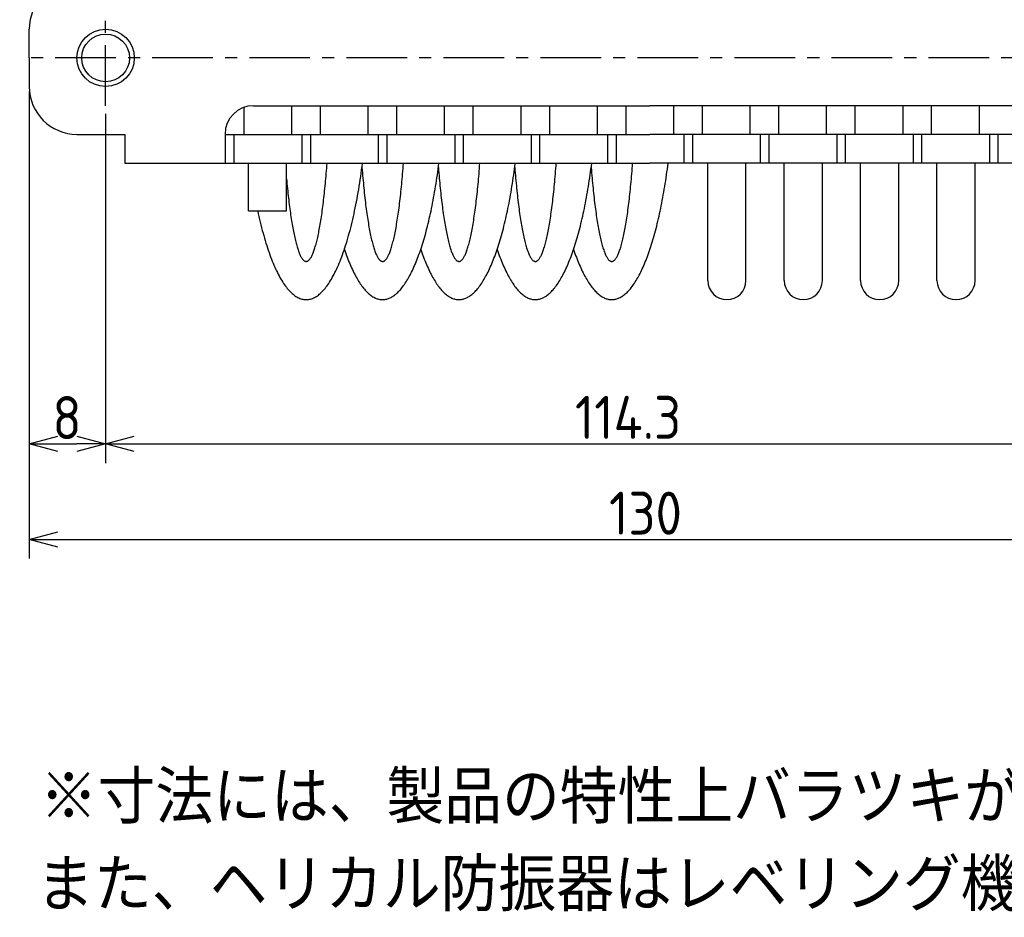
# Model space of a CAD drawing. Extents: x -88 to 325, y 165 to 311.
# Tile 1 of 9: x -88 to 15, y 165 to 259. Entities that reach past the tile are written whole.
import ezdxf

# ---------------------------------------------------------------- set-up
doc = ezdxf.new("R2010")
doc.units = 0
doc.header["$LTSCALE"] = 0.2
doc.linetypes.add('CENTER', pattern=[50.8, 31.75, -6.35, 6.35, -6.35])
doc.layers.get('0').update_dxf_attribs({"linetype": 'CONTINUOUS'})
doc.layers.get('DEFPOINTS').update_dxf_attribs({"linetype": 'CONTINUOUS'})
doc.layers.add('18-0-CON', color=3, linetype='CONTINUOUS')
doc.styles.add('DIMENSION', font='isocp.shx', dxfattribs={"bigfont": 'bigfont.shx'})
doc.styles.get("Standard").update_dxf_attribs({"font": 'isocp.shx', "bigfont": 'bigfont.shx'})
doc.dimstyles.get("Standard").update_dxf_attribs({"dimtxt": 0.18, "dimasz": 0.18, "dimexe": 0.18, "dimexo": 0.0625, "dimgap": 0.09, "dimtad": 0, "dimtih": 1, "dimtoh": 1, "dimzin": 0, "dimcen": 0.09, "dimazin": 3, "dimtfac": 1, "dimtofl": 0, "dimtmove": 0, "dimatfit": 3})

# ---------------------------------------------------------------- blocks, each defined once
blk = doc.blocks.new('_OPEN30')
at = {"color": 0, "linetype": 'BYBLOCK'}
for p, q in [((-1, 0.268), (0, 0)), ((0, 0), (-1, -0.268)), ((0, 0), (-1, 0))]:
    blk.add_line(p, q, dxfattribs=at)
blk = doc.blocks.new('*U48')
at = {"color": 0, "style": 'DIMENSION'}
blk.add_text('130', height=4.5, dxfattribs=at).set_placement((-26.03, 205.5))
blk = doc.blocks.new('*D47')
at = {"color": 0}
for p, q in [((-86.75, 251.9), (-86.75, 203)), ((43.25, 251.9), (43.25, 203)), ((-83.75, 205), (40.25, 205))]:
    blk.add_line(p, q, dxfattribs=at)
at = {"layer": 'DEFPOINTS', "color": 0}
for p in [(-86.75, 252.4), (43.25, 252.4), (43.25, 205)]:
    blk.add_point(p, dxfattribs=at)
at = {"color": 0, "xscale": 3, "yscale": 3, "zscale": 3, "rotation": 180}
blk.add_blockref('_OPEN30', (-86.75, 205), dxfattribs=at)
at = {"color": 0, "xscale": 3, "yscale": 3, "zscale": 3}
blk.add_blockref('_OPEN30', (43.25, 205), dxfattribs=at)
at = {"layer": '18-0-CON'}
blk.add_blockref('*U48', (0, 0), dxfattribs=at)
blk = doc.blocks.new('*U52')
at = {"color": 0, "style": 'DIMENSION'}
blk.add_text('8', height=4.5, dxfattribs=at).set_placement((-84.32, 215.5))
blk = doc.blocks.new('*D51')
at = {"color": 0}
for p, q in [((-86.75, 251.9), (-86.75, 213)), ((-78.75, 246.9), (-78.75, 213)), ((-83.75, 215), (-81.75, 215))]:
    blk.add_line(p, q, dxfattribs=at)
at = {"layer": 'DEFPOINTS', "color": 0}
for p in [(-86.75, 252.4), (-78.75, 247.4), (-78.75, 215)]:
    blk.add_point(p, dxfattribs=at)
at = {"color": 0, "xscale": 3, "yscale": 3, "zscale": 3, "rotation": 180}
blk.add_blockref('_OPEN30', (-86.75, 215), dxfattribs=at)
at = {"color": 0, "xscale": 3, "yscale": 3, "zscale": 3}
blk.add_blockref('_OPEN30', (-78.75, 215), dxfattribs=at)
at = {"layer": '18-0-CON'}
blk.add_blockref('*U52', (0, 0), dxfattribs=at)
blk = doc.blocks.new('*U99')
at = {"color": 0}
for s, p in [('※寸法には、製品の特性上バラツキが生じます。', (-85.64, 175.26)), ('また、ヘリカル防振器はレベリング機能が御座いませんので、お客様にてシム等を用いてレベリングをお願い致します。', (-86.01, 166.09))]:
    blk.add_text(s, height=5.5, dxfattribs=at).set_placement(p)
blk = doc.blocks.new('*U105')
at = {"color": 0}
blk.add_text('114.3', height=4.5, dxfattribs=at).set_placement((-29.6, 215.53))

msp = doc.modelspace()

# ---------------------------------------------------------------- linework, layer by layer
at = {"color": 0, "linetype": 'CENTER'}
for p, q in [((-78.749, 250.403), (-78.749, 260.403)), ((44.251, 255.403), (-87.749, 255.403))]:
    msp.add_line(p, q, dxfattribs=at)
for p, q in [((-86.749, 255.403), (-86.749, 258.403)), ((-86.749, 255.403), (-86.749, 252.403)), ((-64.249, 247.403), (-64.249, 250.231)), ((-63.249, 250.403), (-21.749, 250.403)), ((-59.249, 247.403), (-59.249, 250.403)), ((-56.249, 247.403), (-56.249, 250.403)), ((-51.249, 247.403), (-51.249, 250.403)), ((-48.249, 247.403), (-48.249, 250.403)), ((-43.249, 247.403), (-43.249, 250.403)), ((-40.249, 247.403), (-40.249, 250.403)), ((-35.249, 247.403), (-35.249, 250.403)), ((-32.249, 247.403), (-32.249, 250.403)), ((-27.249, 247.403), (-27.249, 250.403)), ((-24.249, 247.403), (-24.249, 250.403)), ((19.751, 250.403), (-21.749, 250.403)), ((-19.249, 247.403), (-19.249, 250.403)), ((-16.249, 247.403), (-16.249, 250.403)), ((-11.249, 247.403), (-11.249, 250.403)), ((-8.249, 247.403), (-8.249, 250.403)), ((-3.249, 247.403), (-3.249, 250.403)), ((-0.249, 247.403), (-0.249, 250.403)), ((4.751, 247.403), (4.751, 250.403)), ((7.751, 247.403), (7.751, 250.403)), ((12.751, 247.403), (12.751, 250.403)), ((-81.749, 247.403), (-76.749, 247.403)), ((-76.749, 247.403), (-76.749, 244.403)), ((-66.249, 247.403), (-21.749, 247.403)), ((-66.249, 247.403), (-66.249, 244.403)), ((-65.304, 244.403), (-65.304, 247.403)), ((-58.193, 247.403), (-58.193, 244.403)), ((-57.304, 247.403), (-57.304, 244.403)), ((-50.193, 247.403), (-50.193, 244.403)), ((-49.304, 247.403), (-49.304, 244.403)), ((-42.193, 247.403), (-42.193, 244.403)), ((-41.304, 247.403), (-41.304, 244.403)), ((-34.193, 247.403), (-34.193, 244.403)), ((-33.304, 247.403), (-33.304, 244.403)), ((-26.193, 247.403), (-26.193, 244.403)), ((-25.304, 247.403), (-25.304, 244.403)), ((22.751, 247.403), (-21.749, 247.403)), ((-18.193, 247.403), (-18.193, 244.403)), ((-17.304, 247.403), (-17.304, 244.403)), ((-10.193, 247.403), (-10.193, 244.403)), ((-9.304, 247.403), (-9.304, 244.403)), ((-2.193, 247.403), (-2.193, 244.403)), ((-1.304, 247.403), (-1.304, 244.403)), ((5.807, 247.403), (5.807, 244.403)), ((6.696, 247.403), (6.696, 244.403)), ((13.807, 247.403), (13.807, 244.403)), ((14.696, 247.403), (14.696, 244.403)), ((-76.749, 244.403), (-21.749, 244.403)), ((-63.804, 239.403), (-63.804, 244.403)), ((-59.804, 239.403), (-59.804, 244.403)), ((33.251, 244.403), (-21.749, 244.403)), ((-15.693, 232.103), (-15.693, 244.403)), ((-11.693, 232.103), (-11.693, 244.403)), ((-7.693, 232.103), (-7.693, 244.403)), ((-3.693, 232.103), (-3.693, 244.403)), ((0.307, 232.103), (0.307, 244.403)), ((4.307, 232.103), (4.307, 244.403)), ((8.307, 232.103), (8.307, 244.403)), ((12.307, 232.103), (12.307, 244.403)), ((-63.804, 239.403), (-59.804, 239.403))]:
    msp.add_line(p, q)
at = {"color": 0}
for p, q in [((-78.749, 249.54), (-78.749, 213)), ((-75.749, 215), (32.551, 215))]:
    msp.add_line(p, q, dxfattribs=at)
for points in [[(-62.827, 239.403, 0), (-62.761, 239.097, 0), (-62.694, 238.796, 0), (-62.626, 238.499, 0), (-62.557, 238.206, 0), (-62.487, 237.917, 0), (-62.415, 237.632, 0), (-62.342, 237.352, 0), (-62.268, 237.076, 0), (-62.193, 236.805, 0), (-62.117, 236.538, 0), (-62.04, 236.276, 0), (-61.962, 236.019, 0), (-61.883, 235.766, 0), (-61.802, 235.519, 0), (-61.721, 235.276, 0), (-61.639, 235.038, 0), (-61.555, 234.805, 0), (-61.471, 234.577, 0), (-61.386, 234.354, 0), (-61.3, 234.137, 0), (-61.213, 233.925, 0), (-61.126, 233.718, 0), (-61.037, 233.516, 0), (-60.948, 233.32, 0), (-60.858, 233.129, 0), (-60.767, 232.943, 0), (-60.675, 232.763, 0), (-60.583, 232.589, 0), (-60.49, 232.42, 0), (-60.396, 232.257, 0), (-60.302, 232.1, 0), (-60.207, 231.948, 0), (-60.111, 231.802, 0), (-60.015, 231.662, 0), (-59.918, 231.528, 0), (-59.821, 231.4, 0), (-59.723, 231.277, 0), (-59.625, 231.161, 0), (-59.526, 231.05, 0), (-59.427, 230.946, 0), (-59.328, 230.847, 0), (-59.228, 230.755, 0), (-59.127, 230.668, 0), (-59.027, 230.588, 0), (-58.926, 230.514, 0), (-58.824, 230.445, 0), (-58.723, 230.383, 0), (-58.621, 230.328, 0), (-58.519, 230.278, 0), (-58.417, 230.234, 0), (-58.315, 230.197, 0), (-58.212, 230.166, 0), (-58.109, 230.141, 0), (-58.007, 230.122, 0), (-57.904, 230.11, 0), (-57.801, 230.103, 0), (-57.699, 230.103, 0), (-57.596, 230.109, 0), (-57.493, 230.122, 0), (-57.39, 230.14, 0), (-57.288, 230.165, 0), (-57.185, 230.196, 0), (-57.083, 230.233, 0), (-56.981, 230.277, 0), (-56.879, 230.326, 0), (-56.777, 230.382, 0), (-56.675, 230.444, 0), (-56.574, 230.512, 0), (-56.473, 230.586, 0), (-56.373, 230.666, 0), (-56.272, 230.753, 0), (-56.172, 230.845, 0), (-56.073, 230.944, 0), (-55.973, 231.048, 0), (-55.875, 231.158, 0), (-55.776, 231.275, 0), (-55.679, 231.397, 0), (-55.581, 231.525, 0), (-55.485, 231.659, 0), (-55.388, 231.799, 0), (-55.293, 231.945, 0), (-55.198, 232.097, 0), (-55.103, 232.254, 0), (-55.01, 232.417, 0), (-54.917, 232.585, 0), (-54.824, 232.76, 0), (-54.733, 232.939, 0), (-54.642, 233.125, 0), (-54.552, 233.315, 0), (-54.462, 233.511, 0), (-54.374, 233.713, 0), (-54.286, 233.92, 0), (-54.199, 234.132, 0), (-54.113, 234.35, 0), (-54.028, 234.572, 0), (-53.944, 234.8, 0), (-53.861, 235.033, 0), (-53.778, 235.27, 0), (-53.697, 235.513, 0), (-53.617, 235.761, 0), (-53.538, 236.013, 0), (-53.459, 236.271, 0), (-53.382, 236.532, 0), (-53.306, 236.799, 0), (-53.231, 237.07, 0), (-53.157, 237.346, 0), (-53.084, 237.626, 0), (-53.013, 237.91, 0), (-52.942, 238.199, 0), (-52.873, 238.492, 0), (-52.805, 238.789, 0), (-52.738, 239.09, 0), (-52.672, 239.396, 0), (-52.608, 239.705, 0), (-52.544, 240.018, 0), (-52.483, 240.335, 0), (-52.422, 240.655, 0), (-52.363, 240.979, 0), (-52.305, 241.307, 0), (-52.248, 241.638, 0), (-52.193, 241.973, 0), (-52.139, 242.311, 0), (-52.087, 242.652, 0), (-52.035, 242.996, 0), (-51.986, 243.343, 0), (-51.938, 243.694, 0), (-51.891, 244.047, 0), (-51.845, 244.403, 0)], [(-59.804, 242.747, 0), (-59.781, 242.486, 0), (-59.757, 242.228, 0), (-59.732, 241.973, 0), (-59.707, 241.721, 0), (-59.682, 241.472, 0), (-59.656, 241.226, 0), (-59.63, 240.984, 0), (-59.603, 240.746, 0), (-59.576, 240.51, 0), (-59.548, 240.279, 0), (-59.52, 240.05, 0), (-59.492, 239.826, 0), (-59.463, 239.605, 0), (-59.434, 239.388, 0), (-59.404, 239.174, 0), (-59.374, 238.965, 0), (-59.343, 238.759, 0), (-59.313, 238.557, 0), (-59.282, 238.359, 0), (-59.25, 238.165, 0), (-59.218, 237.975, 0), (-59.186, 237.79, 0), (-59.153, 237.608, 0), (-59.12, 237.431, 0), (-59.087, 237.258, 0), (-59.054, 237.089, 0), (-59.02, 236.924, 0), (-58.986, 236.764, 0), (-58.951, 236.608, 0), (-58.916, 236.456, 0), (-58.882, 236.309, 0), (-58.846, 236.167, 0), (-58.811, 236.029, 0), (-58.775, 235.895, 0), (-58.739, 235.767, 0), (-58.703, 235.642, 0), (-58.666, 235.523, 0), (-58.63, 235.408, 0), (-58.593, 235.298, 0), (-58.556, 235.192, 0), (-58.518, 235.091, 0), (-58.481, 234.995, 0), (-58.443, 234.904, 0), (-58.406, 234.818, 0), (-58.367, 234.736, 0), (-58.329, 234.66, 0), (-58.291, 234.588, 0), (-58.253, 234.521, 0), (-58.214, 234.459, 0), (-58.176, 234.402, 0), (-58.137, 234.35, 0), (-58.098, 234.303, 0), (-58.059, 234.261, 0), (-58.021, 234.223, 0), (-57.982, 234.191, 0), (-57.943, 234.164, 0), (-57.903, 234.142, 0), (-57.864, 234.124, 0), (-57.825, 234.112, 0), (-57.786, 234.105, 0), (-57.747, 234.103, 0), (-57.708, 234.105, 0), (-57.668, 234.113, 0), (-57.629, 234.126, 0), (-57.59, 234.144, 0), (-57.551, 234.166, 0), (-57.512, 234.194, 0), (-57.473, 234.227, 0), (-57.434, 234.265, 0), (-57.395, 234.307, 0), (-57.356, 234.355, 0), (-57.318, 234.408, 0), (-57.279, 234.465, 0), (-57.241, 234.528, 0), (-57.202, 234.595, 0), (-57.164, 234.667, 0), (-57.126, 234.744, 0), (-57.088, 234.826, 0), (-57.05, 234.913, 0), (-57.013, 235.005, 0), (-56.975, 235.101, 0), (-56.938, 235.202, 0), (-56.901, 235.308, 0), (-56.864, 235.419, 0), (-56.828, 235.535, 0), (-56.791, 235.655, 0), (-56.755, 235.779, 0), (-56.719, 235.909, 0), (-56.683, 236.043, 0), (-56.648, 236.181, 0), (-56.612, 236.324, 0), (-56.578, 236.471, 0), (-56.543, 236.623, 0), (-56.508, 236.78, 0), (-56.474, 236.94, 0), (-56.44, 237.105, 0), (-56.407, 237.275, 0), (-56.374, 237.448, 0), (-56.341, 237.626, 0), (-56.308, 237.808, 0), (-56.276, 237.994, 0), (-56.244, 238.185, 0), (-56.213, 238.379, 0), (-56.182, 238.577, 0), (-56.151, 238.779, 0), (-56.12, 238.986, 0), (-56.09, 239.196, 0), (-56.061, 239.409, 0), (-56.032, 239.627, 0), (-56.003, 239.848, 0), (-55.974, 240.073, 0), (-55.946, 240.302, 0), (-55.919, 240.534, 0), (-55.892, 240.769, 0), (-55.865, 241.009, 0), (-55.839, 241.251, 0), (-55.813, 241.497, 0), (-55.788, 241.746, 0), (-55.763, 241.998, 0), (-55.738, 242.253, 0), (-55.714, 242.512, 0), (-55.691, 242.773, 0), (-55.668, 243.038, 0), (-55.645, 243.305, 0), (-55.623, 243.575, 0), (-55.602, 243.848, 0), (-55.581, 244.124, 0), (-55.56, 244.403, 0)], [(-53.749, 235.358, 0), (-53.676, 235.146, 0), (-53.603, 234.937, 0), (-53.529, 234.733, 0), (-53.454, 234.532, 0), (-53.379, 234.335, 0), (-53.303, 234.143, 0), (-53.226, 233.955, 0), (-53.148, 233.77, 0), (-53.07, 233.59, 0), (-52.991, 233.414, 0), (-52.912, 233.243, 0), (-52.832, 233.075, 0), (-52.751, 232.912, 0), (-52.67, 232.754, 0), (-52.588, 232.599, 0), (-52.506, 232.449, 0), (-52.423, 232.304, 0), (-52.34, 232.163, 0), (-52.256, 232.026, 0), (-52.172, 231.894, 0), (-52.087, 231.766, 0), (-52.002, 231.643, 0), (-51.916, 231.525, 0), (-51.83, 231.411, 0), (-51.743, 231.302, 0), (-51.656, 231.197, 0), (-51.569, 231.098, 0), (-51.481, 231.002, 0), (-51.394, 230.912, 0), (-51.305, 230.826, 0), (-51.217, 230.745, 0), (-51.128, 230.669, 0), (-51.039, 230.597, 0), (-50.949, 230.53, 0), (-50.86, 230.469, 0), (-50.77, 230.411, 0), (-50.68, 230.359, 0), (-50.59, 230.312, 0), (-50.499, 230.269, 0), (-50.409, 230.231, 0), (-50.318, 230.198, 0), (-50.228, 230.17, 0), (-50.137, 230.147, 0), (-50.046, 230.129, 0), (-49.955, 230.115, 0), (-49.864, 230.106, 0), (-49.773, 230.103, 0), (-49.682, 230.104, 0), (-49.591, 230.11, 0), (-49.5, 230.121, 0), (-49.409, 230.137, 0), (-49.318, 230.157, 0), (-49.227, 230.183, 0), (-49.137, 230.213, 0), (-49.046, 230.248, 0), (-48.956, 230.288, 0), (-48.865, 230.333, 0), (-48.775, 230.383, 0), (-48.685, 230.438, 0), (-48.596, 230.497, 0), (-48.506, 230.561, 0), (-48.417, 230.63, 0), (-48.328, 230.704, 0), (-48.239, 230.782, 0), (-48.151, 230.866, 0), (-48.063, 230.954, 0), (-47.975, 231.046, 0), (-47.887, 231.144, 0), (-47.8, 231.246, 0), (-47.714, 231.353, 0), (-47.627, 231.464, 0), (-47.541, 231.58, 0), (-47.456, 231.701, 0), (-47.371, 231.826, 0), (-47.286, 231.955, 0), (-47.202, 232.09, 0), (-47.118, 232.228, 0), (-47.035, 232.372, 0), (-46.953, 232.519, 0), (-46.871, 232.671, 0), (-46.789, 232.828, 0), (-46.708, 232.988, 0), (-46.628, 233.153, 0), (-46.548, 233.323, 0), (-46.469, 233.496, 0), (-46.391, 233.674, 0), (-46.313, 233.856, 0), (-46.236, 234.043, 0), (-46.159, 234.233, 0), (-46.083, 234.427, 0), (-46.008, 234.626, 0), (-45.934, 234.828, 0), (-45.86, 235.035, 0), (-45.787, 235.245, 0), (-45.715, 235.459, 0), (-45.644, 235.677, 0), (-45.573, 235.899, 0), (-45.503, 236.125, 0), (-45.434, 236.354, 0), (-45.366, 236.587, 0), (-45.299, 236.824, 0), (-45.232, 237.064, 0), (-45.167, 237.308, 0), (-45.102, 237.555, 0), (-45.039, 237.806, 0), (-44.976, 238.06, 0), (-44.914, 238.317, 0), (-44.853, 238.578, 0), (-44.793, 238.842, 0), (-44.734, 239.109, 0), (-44.675, 239.379, 0), (-44.618, 239.653, 0), (-44.562, 239.929, 0), (-44.507, 240.209, 0), (-44.453, 240.491, 0), (-44.4, 240.776, 0), (-44.348, 241.064, 0), (-44.297, 241.355, 0), (-44.246, 241.649, 0), (-44.198, 241.945, 0), (-44.15, 242.243, 0), (-44.103, 242.545, 0), (-44.057, 242.849, 0), (-44.013, 243.155, 0), (-43.969, 243.463, 0), (-43.927, 243.774, 0), (-43.885, 244.087, 0), (-43.845, 244.403, 0)], [(-51.903, 243.949, 0), (-51.881, 243.666, 0), (-51.859, 243.385, 0), (-51.836, 243.108, 0), (-51.812, 242.833, 0), (-51.788, 242.562, 0), (-51.763, 242.294, 0), (-51.738, 242.029, 0), (-51.712, 241.768, 0), (-51.686, 241.51, 0), (-51.659, 241.255, 0), (-51.632, 241.004, 0), (-51.604, 240.757, 0), (-51.576, 240.514, 0), (-51.548, 240.274, 0), (-51.519, 240.038, 0), (-51.489, 239.806, 0), (-51.459, 239.577, 0), (-51.429, 239.353, 0), (-51.398, 239.133, 0), (-51.367, 238.917, 0), (-51.335, 238.705, 0), (-51.303, 238.497, 0), (-51.271, 238.294, 0), (-51.238, 238.094, 0), (-51.205, 237.9, 0), (-51.172, 237.709, 0), (-51.138, 237.523, 0), (-51.103, 237.342, 0), (-51.069, 237.165, 0), (-51.034, 236.993, 0), (-50.999, 236.825, 0), (-50.963, 236.662, 0), (-50.928, 236.504, 0), (-50.891, 236.35, 0), (-50.855, 236.201, 0), (-50.818, 236.058, 0), (-50.781, 235.919, 0), (-50.744, 235.784, 0), (-50.707, 235.655, 0), (-50.669, 235.531, 0), (-50.631, 235.412, 0), (-50.593, 235.298, 0), (-50.554, 235.189, 0), (-50.516, 235.085, 0), (-50.477, 234.986, 0), (-50.438, 234.892, 0), (-50.399, 234.803, 0), (-50.36, 234.72, 0), (-50.32, 234.642, 0), (-50.281, 234.569, 0), (-50.241, 234.501, 0), (-50.201, 234.439, 0), (-50.161, 234.382, 0), (-50.121, 234.33, 0), (-50.081, 234.283, 0), (-50.041, 234.242, 0), (-50, 234.206, 0), (-49.96, 234.175, 0), (-49.919, 234.15, 0), (-49.879, 234.13, 0), (-49.838, 234.116, 0), (-49.798, 234.106, 0), (-49.757, 234.103, 0), (-49.717, 234.104, 0), (-49.676, 234.111, 0), (-49.636, 234.123, 0), (-49.595, 234.141, 0), (-49.555, 234.164, 0), (-49.514, 234.192, 0), (-49.474, 234.226, 0), (-49.434, 234.265, 0), (-49.394, 234.309, 0), (-49.353, 234.359, 0), (-49.313, 234.414, 0), (-49.273, 234.474, 0), (-49.234, 234.54, 0), (-49.194, 234.61, 0), (-49.154, 234.686, 0), (-49.115, 234.768, 0), (-49.076, 234.854, 0), (-49.037, 234.946, 0), (-48.998, 235.042, 0), (-48.959, 235.144, 0), (-48.921, 235.251, 0), (-48.883, 235.363, 0), (-48.845, 235.48, 0), (-48.807, 235.602, 0), (-48.769, 235.729, 0), (-48.732, 235.861, 0), (-48.695, 235.998, 0), (-48.658, 236.14, 0), (-48.621, 236.287, 0), (-48.585, 236.438, 0), (-48.549, 236.595, 0), (-48.514, 236.756, 0), (-48.478, 236.921, 0), (-48.443, 237.092, 0), (-48.408, 237.267, 0), (-48.374, 237.446, 0), (-48.34, 237.63, 0), (-48.306, 237.819, 0), (-48.273, 238.012, 0), (-48.24, 238.209, 0), (-48.208, 238.411, 0), (-48.176, 238.617, 0), (-48.144, 238.827, 0), (-48.112, 239.041, 0), (-48.081, 239.26, 0), (-48.051, 239.482, 0), (-48.021, 239.709, 0), (-47.991, 239.939, 0), (-47.962, 240.174, 0), (-47.933, 240.412, 0), (-47.905, 240.654, 0), (-47.877, 240.9, 0), (-47.85, 241.149, 0), (-47.823, 241.402, 0), (-47.796, 241.658, 0), (-47.77, 241.918, 0), (-47.745, 242.182, 0), (-47.72, 242.448, 0), (-47.696, 242.718, 0), (-47.672, 242.991, 0), (-47.648, 243.268, 0), (-47.626, 243.547, 0), (-47.603, 243.829, 0), (-47.582, 244.114, 0), (-47.56, 244.403, 0)], [(-45.749, 235.358, 0), (-45.676, 235.146, 0), (-45.603, 234.937, 0), (-45.529, 234.733, 0), (-45.454, 234.532, 0), (-45.379, 234.335, 0), (-45.303, 234.143, 0), (-45.226, 233.955, 0), (-45.148, 233.77, 0), (-45.07, 233.59, 0), (-44.991, 233.414, 0), (-44.912, 233.243, 0), (-44.832, 233.075, 0), (-44.751, 232.912, 0), (-44.67, 232.754, 0), (-44.588, 232.599, 0), (-44.506, 232.449, 0), (-44.423, 232.304, 0), (-44.34, 232.163, 0), (-44.256, 232.026, 0), (-44.172, 231.894, 0), (-44.087, 231.766, 0), (-44.002, 231.643, 0), (-43.916, 231.525, 0), (-43.83, 231.411, 0), (-43.743, 231.302, 0), (-43.656, 231.197, 0), (-43.569, 231.098, 0), (-43.481, 231.002, 0), (-43.394, 230.912, 0), (-43.305, 230.826, 0), (-43.217, 230.745, 0), (-43.128, 230.669, 0), (-43.039, 230.597, 0), (-42.949, 230.53, 0), (-42.86, 230.469, 0), (-42.77, 230.411, 0), (-42.68, 230.359, 0), (-42.59, 230.312, 0), (-42.499, 230.269, 0), (-42.409, 230.231, 0), (-42.318, 230.198, 0), (-42.228, 230.17, 0), (-42.137, 230.147, 0), (-42.046, 230.129, 0), (-41.955, 230.115, 0), (-41.864, 230.106, 0), (-41.773, 230.103, 0), (-41.682, 230.104, 0), (-41.591, 230.11, 0), (-41.5, 230.121, 0), (-41.409, 230.137, 0), (-41.318, 230.157, 0), (-41.227, 230.183, 0), (-41.137, 230.213, 0), (-41.046, 230.248, 0), (-40.956, 230.288, 0), (-40.865, 230.333, 0), (-40.775, 230.383, 0), (-40.685, 230.438, 0), (-40.596, 230.497, 0), (-40.506, 230.561, 0), (-40.417, 230.63, 0), (-40.328, 230.704, 0), (-40.239, 230.782, 0), (-40.151, 230.866, 0), (-40.063, 230.954, 0), (-39.975, 231.046, 0), (-39.887, 231.144, 0), (-39.8, 231.246, 0), (-39.714, 231.353, 0), (-39.627, 231.464, 0), (-39.541, 231.58, 0), (-39.456, 231.701, 0), (-39.371, 231.826, 0), (-39.286, 231.955, 0), (-39.202, 232.09, 0), (-39.118, 232.228, 0), (-39.035, 232.372, 0), (-38.953, 232.519, 0), (-38.871, 232.671, 0), (-38.789, 232.828, 0), (-38.708, 232.988, 0), (-38.628, 233.153, 0), (-38.548, 233.323, 0), (-38.469, 233.496, 0), (-38.391, 233.674, 0), (-38.313, 233.856, 0), (-38.236, 234.043, 0), (-38.159, 234.233, 0), (-38.083, 234.427, 0), (-38.008, 234.626, 0), (-37.934, 234.828, 0), (-37.86, 235.035, 0), (-37.787, 235.245, 0), (-37.715, 235.459, 0), (-37.644, 235.677, 0), (-37.573, 235.899, 0), (-37.503, 236.125, 0), (-37.434, 236.354, 0), (-37.366, 236.587, 0), (-37.299, 236.824, 0), (-37.233, 237.064, 0), (-37.167, 237.308, 0), (-37.102, 237.555, 0), (-37.039, 237.806, 0), (-36.976, 238.06, 0), (-36.914, 238.317, 0), (-36.853, 238.578, 0), (-36.793, 238.842, 0), (-36.734, 239.109, 0), (-36.675, 239.379, 0), (-36.618, 239.653, 0), (-36.562, 239.929, 0), (-36.507, 240.209, 0), (-36.453, 240.491, 0), (-36.4, 240.776, 0), (-36.348, 241.064, 0), (-36.297, 241.355, 0), (-36.246, 241.649, 0), (-36.198, 241.945, 0), (-36.15, 242.243, 0), (-36.103, 242.545, 0), (-36.057, 242.849, 0), (-36.013, 243.155, 0), (-35.969, 243.463, 0), (-35.927, 243.774, 0), (-35.885, 244.087, 0), (-35.845, 244.403, 0)], [(-43.903, 243.949, 0), (-43.881, 243.666, 0), (-43.859, 243.385, 0), (-43.836, 243.108, 0), (-43.812, 242.833, 0), (-43.788, 242.562, 0), (-43.763, 242.294, 0), (-43.738, 242.029, 0), (-43.712, 241.768, 0), (-43.686, 241.51, 0), (-43.659, 241.255, 0), (-43.632, 241.004, 0), (-43.604, 240.757, 0), (-43.576, 240.514, 0), (-43.548, 240.274, 0), (-43.519, 240.038, 0), (-43.489, 239.806, 0), (-43.459, 239.577, 0), (-43.429, 239.353, 0), (-43.398, 239.133, 0), (-43.367, 238.917, 0), (-43.335, 238.705, 0), (-43.303, 238.497, 0), (-43.271, 238.294, 0), (-43.238, 238.094, 0), (-43.205, 237.9, 0), (-43.172, 237.709, 0), (-43.138, 237.523, 0), (-43.103, 237.342, 0), (-43.069, 237.165, 0), (-43.034, 236.993, 0), (-42.999, 236.825, 0), (-42.963, 236.662, 0), (-42.928, 236.504, 0), (-42.891, 236.35, 0), (-42.855, 236.201, 0), (-42.818, 236.058, 0), (-42.781, 235.919, 0), (-42.744, 235.784, 0), (-42.707, 235.655, 0), (-42.669, 235.531, 0), (-42.631, 235.412, 0), (-42.593, 235.298, 0), (-42.554, 235.189, 0), (-42.516, 235.085, 0), (-42.477, 234.986, 0), (-42.438, 234.892, 0), (-42.399, 234.803, 0), (-42.36, 234.72, 0), (-42.32, 234.642, 0), (-42.281, 234.569, 0), (-42.241, 234.501, 0), (-42.201, 234.439, 0), (-42.161, 234.382, 0), (-42.121, 234.33, 0), (-42.081, 234.283, 0), (-42.041, 234.242, 0), (-42, 234.206, 0), (-41.96, 234.175, 0), (-41.919, 234.15, 0), (-41.879, 234.13, 0), (-41.838, 234.116, 0), (-41.798, 234.106, 0), (-41.757, 234.103, 0), (-41.717, 234.104, 0), (-41.676, 234.111, 0), (-41.636, 234.123, 0), (-41.595, 234.141, 0), (-41.555, 234.164, 0), (-41.514, 234.192, 0), (-41.474, 234.226, 0), (-41.434, 234.265, 0), (-41.394, 234.309, 0), (-41.353, 234.359, 0), (-41.313, 234.414, 0), (-41.273, 234.474, 0), (-41.234, 234.54, 0), (-41.194, 234.61, 0), (-41.154, 234.686, 0), (-41.115, 234.768, 0), (-41.076, 234.854, 0), (-41.037, 234.946, 0), (-40.998, 235.042, 0), (-40.959, 235.144, 0), (-40.921, 235.251, 0), (-40.883, 235.363, 0), (-40.845, 235.48, 0), (-40.807, 235.602, 0), (-40.769, 235.729, 0), (-40.732, 235.861, 0), (-40.695, 235.998, 0), (-40.658, 236.14, 0), (-40.621, 236.287, 0), (-40.585, 236.438, 0), (-40.549, 236.595, 0), (-40.514, 236.756, 0), (-40.478, 236.921, 0), (-40.443, 237.092, 0), (-40.408, 237.267, 0), (-40.374, 237.446, 0), (-40.34, 237.63, 0), (-40.306, 237.819, 0), (-40.273, 238.012, 0), (-40.24, 238.209, 0), (-40.208, 238.411, 0), (-40.176, 238.617, 0), (-40.144, 238.827, 0), (-40.112, 239.041, 0), (-40.081, 239.26, 0), (-40.051, 239.482, 0), (-40.021, 239.709, 0), (-39.991, 239.939, 0), (-39.962, 240.174, 0), (-39.933, 240.412, 0), (-39.905, 240.654, 0), (-39.877, 240.9, 0), (-39.85, 241.149, 0), (-39.823, 241.402, 0), (-39.796, 241.658, 0), (-39.77, 241.918, 0), (-39.745, 242.182, 0), (-39.72, 242.448, 0), (-39.696, 242.718, 0), (-39.672, 242.991, 0), (-39.648, 243.268, 0), (-39.626, 243.547, 0), (-39.603, 243.829, 0), (-39.582, 244.114, 0), (-39.56, 244.403, 0)], [(-37.749, 235.358, 0), (-37.676, 235.146, 0), (-37.603, 234.937, 0), (-37.529, 234.733, 0), (-37.454, 234.532, 0), (-37.379, 234.335, 0), (-37.303, 234.143, 0), (-37.226, 233.955, 0), (-37.148, 233.77, 0), (-37.07, 233.59, 0), (-36.991, 233.414, 0), (-36.912, 233.243, 0), (-36.832, 233.075, 0), (-36.751, 232.912, 0), (-36.67, 232.754, 0), (-36.588, 232.599, 0), (-36.506, 232.449, 0), (-36.423, 232.304, 0), (-36.34, 232.163, 0), (-36.256, 232.026, 0), (-36.172, 231.894, 0), (-36.087, 231.766, 0), (-36.002, 231.643, 0), (-35.916, 231.525, 0), (-35.83, 231.411, 0), (-35.743, 231.302, 0), (-35.656, 231.197, 0), (-35.569, 231.098, 0), (-35.481, 231.002, 0), (-35.394, 230.912, 0), (-35.305, 230.826, 0), (-35.217, 230.745, 0), (-35.128, 230.669, 0), (-35.039, 230.597, 0), (-34.949, 230.53, 0), (-34.86, 230.469, 0), (-34.77, 230.411, 0), (-34.68, 230.359, 0), (-34.59, 230.312, 0), (-34.499, 230.269, 0), (-34.409, 230.231, 0), (-34.318, 230.198, 0), (-34.228, 230.17, 0), (-34.137, 230.147, 0), (-34.046, 230.129, 0), (-33.955, 230.115, 0), (-33.864, 230.106, 0), (-33.773, 230.103, 0), (-33.682, 230.104, 0), (-33.591, 230.11, 0), (-33.5, 230.121, 0), (-33.409, 230.137, 0), (-33.318, 230.157, 0), (-33.227, 230.183, 0), (-33.137, 230.213, 0), (-33.046, 230.248, 0), (-32.956, 230.288, 0), (-32.865, 230.333, 0), (-32.775, 230.383, 0), (-32.685, 230.438, 0), (-32.596, 230.497, 0), (-32.506, 230.561, 0), (-32.417, 230.63, 0), (-32.328, 230.704, 0), (-32.239, 230.782, 0), (-32.151, 230.866, 0), (-32.063, 230.954, 0), (-31.975, 231.046, 0), (-31.887, 231.144, 0), (-31.8, 231.246, 0), (-31.713, 231.353, 0), (-31.627, 231.464, 0), (-31.541, 231.58, 0), (-31.456, 231.701, 0), (-31.371, 231.826, 0), (-31.286, 231.955, 0), (-31.202, 232.09, 0), (-31.118, 232.228, 0), (-31.035, 232.372, 0), (-30.953, 232.519, 0), (-30.871, 232.671, 0), (-30.789, 232.828, 0), (-30.708, 232.988, 0), (-30.628, 233.153, 0), (-30.548, 233.323, 0), (-30.469, 233.496, 0), (-30.39, 233.674, 0), (-30.313, 233.856, 0), (-30.235, 234.043, 0), (-30.159, 234.233, 0), (-30.083, 234.427, 0), (-30.008, 234.626, 0), (-29.934, 234.828, 0), (-29.86, 235.035, 0), (-29.787, 235.245, 0), (-29.715, 235.459, 0), (-29.644, 235.677, 0), (-29.573, 235.899, 0), (-29.503, 236.125, 0), (-29.434, 236.354, 0), (-29.366, 236.587, 0), (-29.299, 236.824, 0), (-29.233, 237.064, 0), (-29.167, 237.308, 0), (-29.102, 237.555, 0), (-29.039, 237.806, 0), (-28.976, 238.06, 0), (-28.914, 238.317, 0), (-28.853, 238.578, 0), (-28.793, 238.842, 0), (-28.734, 239.109, 0), (-28.675, 239.379, 0), (-28.618, 239.653, 0), (-28.562, 239.929, 0), (-28.507, 240.209, 0), (-28.453, 240.491, 0), (-28.4, 240.776, 0), (-28.348, 241.064, 0), (-28.297, 241.355, 0), (-28.247, 241.649, 0), (-28.198, 241.945, 0), (-28.15, 242.243, 0), (-28.103, 242.545, 0), (-28.057, 242.849, 0), (-28.013, 243.155, 0), (-27.969, 243.463, 0), (-27.927, 243.774, 0), (-27.885, 244.087, 0), (-27.845, 244.403, 0)], [(-35.903, 243.949, 0), (-35.881, 243.666, 0), (-35.859, 243.385, 0), (-35.836, 243.108, 0), (-35.812, 242.833, 0), (-35.788, 242.562, 0), (-35.763, 242.294, 0), (-35.738, 242.029, 0), (-35.712, 241.768, 0), (-35.686, 241.51, 0), (-35.659, 241.255, 0), (-35.632, 241.004, 0), (-35.604, 240.757, 0), (-35.576, 240.514, 0), (-35.548, 240.274, 0), (-35.519, 240.038, 0), (-35.489, 239.806, 0), (-35.459, 239.577, 0), (-35.429, 239.353, 0), (-35.398, 239.133, 0), (-35.367, 238.917, 0), (-35.335, 238.705, 0), (-35.303, 238.497, 0), (-35.271, 238.294, 0), (-35.238, 238.094, 0), (-35.205, 237.9, 0), (-35.172, 237.709, 0), (-35.138, 237.523, 0), (-35.103, 237.342, 0), (-35.069, 237.165, 0), (-35.034, 236.993, 0), (-34.999, 236.825, 0), (-34.963, 236.662, 0), (-34.928, 236.504, 0), (-34.891, 236.35, 0), (-34.855, 236.201, 0), (-34.818, 236.058, 0), (-34.781, 235.919, 0), (-34.744, 235.784, 0), (-34.707, 235.655, 0), (-34.669, 235.531, 0), (-34.631, 235.412, 0), (-34.593, 235.298, 0), (-34.554, 235.189, 0), (-34.516, 235.085, 0), (-34.477, 234.986, 0), (-34.438, 234.892, 0), (-34.399, 234.803, 0), (-34.36, 234.72, 0), (-34.32, 234.642, 0), (-34.281, 234.569, 0), (-34.241, 234.501, 0), (-34.201, 234.439, 0), (-34.161, 234.382, 0), (-34.121, 234.33, 0), (-34.081, 234.283, 0), (-34.041, 234.242, 0), (-34, 234.206, 0), (-33.96, 234.175, 0), (-33.919, 234.15, 0), (-33.879, 234.13, 0), (-33.838, 234.116, 0), (-33.798, 234.106, 0), (-33.757, 234.103, 0), (-33.717, 234.104, 0), (-33.676, 234.111, 0), (-33.636, 234.123, 0), (-33.595, 234.141, 0), (-33.555, 234.164, 0), (-33.514, 234.192, 0), (-33.474, 234.226, 0), (-33.434, 234.265, 0), (-33.394, 234.309, 0), (-33.353, 234.359, 0), (-33.313, 234.414, 0), (-33.273, 234.474, 0), (-33.234, 234.54, 0), (-33.194, 234.61, 0), (-33.154, 234.686, 0), (-33.115, 234.768, 0), (-33.076, 234.854, 0), (-33.037, 234.946, 0), (-32.998, 235.042, 0), (-32.959, 235.144, 0), (-32.921, 235.251, 0), (-32.883, 235.363, 0), (-32.845, 235.48, 0), (-32.807, 235.602, 0), (-32.769, 235.729, 0), (-32.732, 235.861, 0), (-32.695, 235.998, 0), (-32.658, 236.14, 0), (-32.621, 236.287, 0), (-32.585, 236.438, 0), (-32.549, 236.595, 0), (-32.514, 236.756, 0), (-32.478, 236.921, 0), (-32.443, 237.092, 0), (-32.408, 237.267, 0), (-32.374, 237.446, 0), (-32.34, 237.63, 0), (-32.306, 237.819, 0), (-32.273, 238.012, 0), (-32.24, 238.209, 0), (-32.208, 238.411, 0), (-32.176, 238.617, 0), (-32.144, 238.827, 0), (-32.112, 239.041, 0), (-32.081, 239.26, 0), (-32.051, 239.482, 0), (-32.021, 239.709, 0), (-31.991, 239.939, 0), (-31.962, 240.174, 0), (-31.933, 240.412, 0), (-31.905, 240.654, 0), (-31.877, 240.9, 0), (-31.85, 241.149, 0), (-31.823, 241.402, 0), (-31.796, 241.658, 0), (-31.77, 241.918, 0), (-31.745, 242.182, 0), (-31.72, 242.448, 0), (-31.696, 242.718, 0), (-31.672, 242.991, 0), (-31.648, 243.268, 0), (-31.626, 243.547, 0), (-31.603, 243.829, 0), (-31.582, 244.114, 0), (-31.56, 244.403, 0)], [(-29.749, 235.358, 0), (-29.676, 235.146, 0), (-29.603, 234.937, 0), (-29.529, 234.733, 0), (-29.454, 234.532, 0), (-29.379, 234.335, 0), (-29.303, 234.143, 0), (-29.226, 233.955, 0), (-29.148, 233.77, 0), (-29.07, 233.59, 0), (-28.991, 233.414, 0), (-28.912, 233.243, 0), (-28.832, 233.075, 0), (-28.751, 232.912, 0), (-28.67, 232.754, 0), (-28.588, 232.599, 0), (-28.506, 232.449, 0), (-28.423, 232.304, 0), (-28.34, 232.163, 0), (-28.256, 232.026, 0), (-28.172, 231.894, 0), (-28.087, 231.766, 0), (-28.002, 231.643, 0), (-27.916, 231.525, 0), (-27.83, 231.411, 0), (-27.743, 231.302, 0), (-27.656, 231.197, 0), (-27.569, 231.098, 0), (-27.482, 231.002, 0), (-27.393, 230.912, 0), (-27.305, 230.826, 0), (-27.217, 230.745, 0), (-27.128, 230.669, 0), (-27.039, 230.597, 0), (-26.949, 230.53, 0), (-26.86, 230.469, 0), (-26.77, 230.411, 0), (-26.68, 230.359, 0), (-26.59, 230.312, 0), (-26.499, 230.269, 0), (-26.409, 230.231, 0), (-26.318, 230.198, 0), (-26.228, 230.17, 0), (-26.137, 230.147, 0), (-26.046, 230.129, 0), (-25.955, 230.115, 0), (-25.864, 230.106, 0), (-25.773, 230.103, 0), (-25.682, 230.104, 0), (-25.591, 230.11, 0), (-25.5, 230.121, 0), (-25.409, 230.137, 0), (-25.318, 230.157, 0), (-25.227, 230.183, 0), (-25.137, 230.213, 0), (-25.046, 230.248, 0), (-24.956, 230.288, 0), (-24.865, 230.333, 0), (-24.775, 230.383, 0), (-24.685, 230.438, 0), (-24.596, 230.497, 0), (-24.506, 230.561, 0), (-24.417, 230.63, 0), (-24.328, 230.704, 0), (-24.239, 230.782, 0), (-24.151, 230.866, 0), (-24.063, 230.954, 0), (-23.975, 231.046, 0), (-23.887, 231.144, 0), (-23.8, 231.246, 0), (-23.713, 231.353, 0), (-23.627, 231.464, 0), (-23.541, 231.58, 0), (-23.456, 231.701, 0), (-23.371, 231.826, 0), (-23.286, 231.955, 0), (-23.202, 232.09, 0), (-23.118, 232.228, 0), (-23.035, 232.372, 0), (-22.953, 232.519, 0), (-22.871, 232.671, 0), (-22.789, 232.828, 0), (-22.708, 232.988, 0), (-22.628, 233.153, 0), (-22.548, 233.323, 0), (-22.469, 233.496, 0), (-22.39, 233.674, 0), (-22.313, 233.856, 0), (-22.235, 234.043, 0), (-22.159, 234.233, 0), (-22.083, 234.427, 0), (-22.008, 234.626, 0), (-21.934, 234.828, 0), (-21.86, 235.035, 0), (-21.787, 235.245, 0), (-21.715, 235.459, 0), (-21.644, 235.677, 0), (-21.573, 235.899, 0), (-21.503, 236.125, 0), (-21.434, 236.354, 0), (-21.366, 236.587, 0), (-21.299, 236.824, 0), (-21.233, 237.064, 0), (-21.167, 237.308, 0), (-21.102, 237.555, 0), (-21.039, 237.806, 0), (-20.976, 238.06, 0), (-20.914, 238.317, 0), (-20.853, 238.578, 0), (-20.793, 238.842, 0), (-20.734, 239.109, 0), (-20.675, 239.379, 0), (-20.618, 239.653, 0), (-20.562, 239.929, 0), (-20.507, 240.209, 0), (-20.453, 240.491, 0), (-20.4, 240.776, 0), (-20.348, 241.064, 0), (-20.297, 241.355, 0), (-20.247, 241.649, 0), (-20.198, 241.945, 0), (-20.15, 242.243, 0), (-20.103, 242.545, 0), (-20.057, 242.849, 0), (-20.013, 243.155, 0), (-19.969, 243.463, 0), (-19.927, 243.774, 0), (-19.885, 244.087, 0), (-19.845, 244.403, 0)], [(-27.903, 243.949, 0), (-27.881, 243.666, 0), (-27.859, 243.385, 0), (-27.836, 243.108, 0), (-27.812, 242.833, 0), (-27.788, 242.562, 0), (-27.763, 242.294, 0), (-27.738, 242.029, 0), (-27.712, 241.768, 0), (-27.686, 241.51, 0), (-27.659, 241.255, 0), (-27.632, 241.004, 0), (-27.604, 240.757, 0), (-27.576, 240.514, 0), (-27.548, 240.274, 0), (-27.519, 240.038, 0), (-27.489, 239.806, 0), (-27.459, 239.577, 0), (-27.429, 239.353, 0), (-27.398, 239.133, 0), (-27.367, 238.917, 0), (-27.335, 238.705, 0), (-27.303, 238.497, 0), (-27.271, 238.294, 0), (-27.238, 238.094, 0), (-27.205, 237.9, 0), (-27.172, 237.709, 0), (-27.138, 237.523, 0), (-27.104, 237.342, 0), (-27.069, 237.165, 0), (-27.034, 236.993, 0), (-26.999, 236.825, 0), (-26.963, 236.662, 0), (-26.927, 236.504, 0), (-26.891, 236.35, 0), (-26.855, 236.201, 0), (-26.818, 236.058, 0), (-26.781, 235.919, 0), (-26.744, 235.784, 0), (-26.707, 235.655, 0), (-26.669, 235.531, 0), (-26.631, 235.412, 0), (-26.593, 235.298, 0), (-26.554, 235.189, 0), (-26.516, 235.085, 0), (-26.477, 234.986, 0), (-26.438, 234.892, 0), (-26.399, 234.803, 0), (-26.36, 234.72, 0), (-26.32, 234.642, 0), (-26.281, 234.569, 0), (-26.241, 234.501, 0), (-26.201, 234.439, 0), (-26.161, 234.382, 0), (-26.121, 234.33, 0), (-26.081, 234.283, 0), (-26.041, 234.242, 0), (-26, 234.206, 0), (-25.96, 234.175, 0), (-25.919, 234.15, 0), (-25.879, 234.13, 0), (-25.838, 234.116, 0), (-25.798, 234.106, 0), (-25.757, 234.103, 0), (-25.717, 234.104, 0), (-25.676, 234.111, 0), (-25.636, 234.123, 0), (-25.595, 234.141, 0), (-25.555, 234.164, 0), (-25.514, 234.192, 0), (-25.474, 234.226, 0), (-25.434, 234.265, 0), (-25.393, 234.309, 0), (-25.353, 234.359, 0), (-25.313, 234.414, 0), (-25.273, 234.474, 0), (-25.234, 234.54, 0), (-25.194, 234.61, 0), (-25.154, 234.686, 0), (-25.115, 234.768, 0), (-25.076, 234.854, 0), (-25.037, 234.946, 0), (-24.998, 235.042, 0), (-24.959, 235.144, 0), (-24.921, 235.251, 0), (-24.883, 235.363, 0), (-24.845, 235.48, 0), (-24.807, 235.602, 0), (-24.769, 235.729, 0), (-24.732, 235.861, 0), (-24.695, 235.998, 0), (-24.658, 236.14, 0), (-24.621, 236.287, 0), (-24.585, 236.438, 0), (-24.549, 236.595, 0), (-24.514, 236.756, 0), (-24.478, 236.921, 0), (-24.443, 237.092, 0), (-24.409, 237.267, 0), (-24.374, 237.446, 0), (-24.34, 237.63, 0), (-24.306, 237.819, 0), (-24.273, 238.012, 0), (-24.24, 238.209, 0), (-24.208, 238.411, 0), (-24.176, 238.617, 0), (-24.144, 238.827, 0), (-24.112, 239.041, 0), (-24.081, 239.26, 0), (-24.051, 239.482, 0), (-24.021, 239.709, 0), (-23.991, 239.939, 0), (-23.962, 240.174, 0), (-23.933, 240.412, 0), (-23.905, 240.654, 0), (-23.877, 240.9, 0), (-23.85, 241.149, 0), (-23.823, 241.402, 0), (-23.796, 241.658, 0), (-23.77, 241.918, 0), (-23.745, 242.182, 0), (-23.72, 242.448, 0), (-23.696, 242.718, 0), (-23.672, 242.991, 0), (-23.648, 243.268, 0), (-23.626, 243.547, 0), (-23.603, 243.829, 0), (-23.582, 244.114, 0), (-23.56, 244.403, 0)]]:
    msp.add_polyline3d(points)
at = {"color": 0, "linetype": 'BYBLOCK'}
msp.add_circle((-78.749, 255.403), 3, dxfattribs=at)
msp.add_circle((-78.749, 255.403), 2.5)
for centre, radius, start, end in [((-81.749, 258.403), 5, 90, 180), ((-81.749, 252.403), 5, 180, 270), ((-63.249, 247.403), 3, 90, 180), ((-13.693, 232.103), 2, 180, 360), ((-5.693, 232.103), 2, 180, 360), ((2.307, 232.103), 2, 180, 360), ((10.307, 232.103), 2, 180, 360)]:
    msp.add_arc(centre, radius, start, end)

# ---------------------------------------------------------------- block references
at = {"color": 0, "xscale": 3, "yscale": 3, "zscale": 3, "rotation": 180}
msp.add_blockref('_OPEN30', (-78.749, 215), dxfattribs=at)
msp.add_blockref('*U99', (0, 0))
at = {"layer": '18-0-CON'}
msp.add_blockref('*U105', (0, 0), dxfattribs=at)

# ---------------------------------------------------------------- dimensions: what is measured, and where the dimension line sits
at = {"color": 0}
for base, p2, picture, middle in [((43.251, 205), (43.251, 252.403), '*D47', (-21.749, 207.75)), ((-78.749, 215), (-78.749, 247.403), '*D51', (-82.749, 217.75))]:
    dim = msp.add_linear_dim(base=base, p1=(-86.749, 252.403), p2=p2, dimstyle='Standard', override={"dimscale": 1, "dimclrd": 0, "dimclre": 0, "dimclrt": 0, "dimtol": 0, "dimtp": 0.1, "dimtm": 0}, dxfattribs=at)
    dim.commit()
    dim.dimension.update_dxf_attribs({"geometry": picture, "text_midpoint": middle})

doc.saveas('drawing.dxf')
